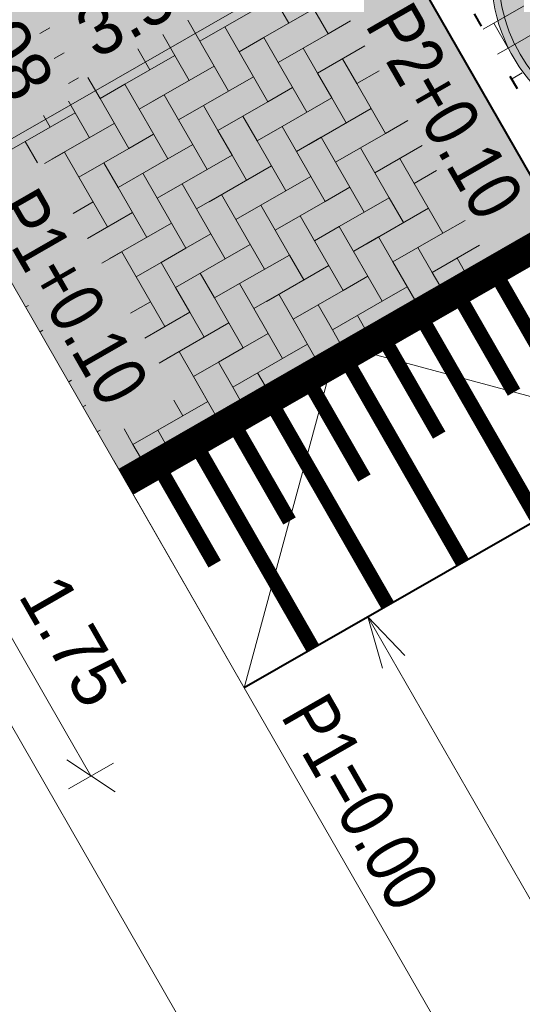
# Model space of a CAD drawing. Header units: metres. Extents: x 148742 to 148951, y 485553 to 485794.
# Tile 23 of 53: x 148841.52 to 148845.02, y 485688.13 to 485694.98. Entities that reach past the tile are written whole.
import ezdxf

# ---------------------------------------------------------------- set-up
doc = ezdxf.new("R2010")
doc.units = ezdxf.units.M
doc.header["$MEASUREMENT"] = 0
doc.linetypes.add('rws', pattern=[2.74, 1.4, -0.4, 0.07, -0.4, 0.07, -0.4])
doc.layers.get('Defpoints').update_dxf_attribs({"color": 253, "lineweight": 13})
for name, color, linetype, lineweight in [('BWR-nieuw-band-basislijn_GV', 7, 'Continuous', 40), ('BWR-nieuw-band-trottoir rws 115¯225x240 betonrug_GV', 94, 'rws_b', 40), ('BWR-nieuw-raster-cel verharding_GV', 7, 'Continuous', 40), ('Level 60', 7, 'Continuous', 0), ('N-WA-VW-VERKEERSTEKEN_BORD-G', 7, 'Continuous', 30), ('N-WE-VH-KANTVERHARDING-G', 1, 'Continuous', 13), ('N-WE-VW-MARKERING-G', 7, 'Continuous', 30), ('TOP-L-topo objecten vlak', 7, 'Continuous', 0), ('wit', 254, 'Continuous', 0), ('WVB-dim-terr-maatvoering 018', 7, 'Continuous', 13), ('WVB-pen-brm-dik 018', 6, 'Continuous', 13), ('WVB-pen-dik 035', 1, 'Continuous', 40), ('WVB-raster-20%', 254, 'Continuous', 30), ('WVB-tekst-dik 025', 1, 'Continuous', 30)]:
    doc.layers.add(name, color=color, linetype=linetype, lineweight=lineweight)
doc.styles.add('1 200   0.18', font='WORKING.shx', dxfattribs={"height": 0.36})
doc.styles.add('1 200   0.25', font='WORKING.shx', dxfattribs={"height": 0.5})
doc.styles.add('Style-WORKING', font='WORKING.shx')
doc.linetypes.add('rws_b', pattern='A,1.4,-0.4,0.07,-0.23,["B",Style-WORKING,S=0.36,R=0,X=-0.104,Y=-0.19],-0.17,0.07,-1.86', length=4.2)
doc.dimstyles.new('TER 1 200', dxfattribs={"dimtxt": 0.36, "dimasz": 0.36, "dimexe": 0.18, "dimexo": 0.0625, "dimgap": 0.18, "dimtad": 1, "dimzin": 0, "dimdsep": 46, "dimtxsty": '1 200   0.18', "dimblk": 'TerminatorOpen_0.5', "dimcen": 0, "dimse1": 1, "dimse2": 1, "dimclrd": 256, "dimclre": 256, "dimclrt": 7, "dimazin": 0, "dimtfac": 1, "dimtdec": 0, "dimtmove": 1, "dimatfit": 1, "dimldrblk": 'TerminatorOpen_0.5', "dimfxl": 0.18, "dimfxlon": 1, "dimfrac": 2, "dimtolj": 1, "dimtzin": 0, "dimlwd": -1, "dimlwe": -1, "dimarcsym": 0})

# ---------------------------------------------------------------- blocks, each defined once
blk = doc.blocks.new('_Oblique_0.5')
at = {"color": 0, "linetype": 'ByBlock', "lineweight": -2}
for p, q in [((0.5, 0.25), (-0.5, -0.25)), ((0, 0), (-1, 0))]:
    blk.add_line(p, q, dxfattribs=at)
blk = doc.blocks.new('*D29')
at = {"layer": 'Defpoints', "color": 0, "lineweight": 40, "transparency": 16777216}
for p in [(148844.0677, 485695.6425), (148844.7842, 485694.3946), (148841.2567, 485693.5108)]:
    blk.add_point(p, dxfattribs=at)
at = {"layer": 'WVB-dim-terr-maatvoering 018', "transparency": 16777216}
for p, q in [((148844.1574, 485695.4864), (148843.9781, 485695.7986)), ((148841.3453, 485694.0795), (148843.7555, 485695.4633)), ((148841.1227, 485693.7441), (148840.9435, 485694.0563))]:
    blk.add_line(p, q, dxfattribs=at)
at = {"layer": 'WVB-dim-terr-maatvoering 018', "transparency": 16777216, "xscale": 0.36, "yscale": 0.36, "zscale": 0.36}
for p, rotation in [((148844.0677, 485695.6425), 29.86089561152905), ((148841.0331, 485693.9002), 209.860895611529)]:
    blk.add_blockref('_Oblique_0.5', p, dxfattribs=dict(at, rotation=rotation))
at = {"layer": 'WVB-dim-terr-maatvoering 018', "color": 7, "transparency": 16777216, "insert": (148842.3712, 485695.0836), "char_height": 0.36, "attachment_point": 5, "rotation": 29.8609, "style": '1 200   0.18'}
blk.add_mtext('\\A1;\\C7;3.50', dxfattribs=at)
blk = doc.blocks.new('TerminatorOpen_0.5')
at = {"color": 0, "linetype": 'ByBlock', "lineweight": -2}
for q in [(-1, 0.25), (-1, 0), (-1, -0.25)]:
    blk.add_line((0, 0), q, dxfattribs=at)
blk = doc.blocks.new('*D24')
at = {"layer": 'Defpoints', "color": 0, "lineweight": 40, "transparency": 16777216}
for p in [(148844.2585, 485695.752), (148844.7086, 485694.9682), (148844.7842, 485694.3946)]:
    blk.add_point(p, dxfattribs=at)
at = {"layer": 'WVB-dim-terr-maatvoering 018', "transparency": 16777216}
for p, q in [((148844.5707, 485695.9313), (148844.883, 485696.1105)), ((148844.3482, 485695.5959), (148844.1689, 485695.9081)), ((148844.1574, 485695.4864), (148843.9781, 485695.7986)), ((148844.0677, 485695.6425), (148844.2585, 485695.752)), ((148843.7555, 485695.4633), (148843.4433, 485695.284))]:
    blk.add_line(p, q, dxfattribs=at)
at = {"layer": 'WVB-dim-terr-maatvoering 018', "transparency": 16777216, "xscale": 0.36, "yscale": 0.36, "zscale": 0.36}
for p, rotation in [((148844.2585, 485695.752), 209.860895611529), ((148844.0677, 485695.6425), 29.86089561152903)]:
    blk.add_blockref('_Oblique_0.5', p, dxfattribs=dict(at, rotation=rotation))
at = {"layer": 'WVB-dim-terr-maatvoering 018', "color": 7, "transparency": 16777216, "insert": (148843.0713, 485696.5305), "char_height": 0.36, "attachment_point": 5, "rotation": 29.8609, "style": '1 200   0.18'}
blk.add_mtext('\\A1;\\C7;0.22', dxfattribs=at)
blk = doc.blocks.new('*D25')
at = {"layer": 'Defpoints', "color": 0, "lineweight": 40, "transparency": 16777216}
for p in [(148846.4787, 485697.0267), (148846.9287, 485696.2428), (148844.7086, 485694.9682)]:
    blk.add_point(p, dxfattribs=at)
at = {"layer": 'WVB-dim-terr-maatvoering 018', "transparency": 16777216}
for p, q in [((148846.5683, 485696.8705), (148846.389, 485697.1828)), ((148844.5707, 485695.9313), (148846.1665, 485696.8474)), ((148844.3482, 485695.5959), (148844.1689, 485695.9081))]:
    blk.add_line(p, q, dxfattribs=at)
at = {"layer": 'WVB-dim-terr-maatvoering 018', "transparency": 16777216, "xscale": 0.36, "yscale": 0.36, "zscale": 0.36}
for p, rotation in [((148846.4787, 485697.0267), 29.86089561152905), ((148844.2585, 485695.752), 209.860895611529)]:
    blk.add_blockref('_Oblique_0.5', p, dxfattribs=dict(at, rotation=rotation))
at = {"layer": 'WVB-dim-terr-maatvoering 018', "color": 7, "transparency": 16777216, "insert": (148845.1894, 485696.7016), "char_height": 0.36, "attachment_point": 5, "rotation": 29.8609, "style": '1 200   0.18'}
blk.add_mtext('\\A1;\\C7;2.56', dxfattribs=at)
blk = doc.blocks.new('*D46')
at = {"layer": 'Defpoints', "color": 0, "lineweight": 40, "transparency": 16777216}
for p in [(148840.6321, 485695.4652), (148840.2574, 485695.25), (148840.2972, 485695.1807)]:
    blk.add_point(p, dxfattribs=at)
at = {"layer": 'WVB-dim-terr-maatvoering 018', "transparency": 16777216}
for p, q in [((148840.4529, 485695.7774), (148840.2737, 485696.0896)), ((148840.476, 485695.3756), (148840.7883, 485695.5548)), ((148840.5159, 485695.3062), (148840.8281, 485695.4854)), ((148840.672, 485695.3958), (148840.6321, 485695.4652)), ((148840.8512, 485695.0836), (148841.0305, 485694.7714))]:
    blk.add_line(p, q, dxfattribs=at)
at = {"layer": 'WVB-dim-terr-maatvoering 018', "transparency": 16777216, "xscale": 0.36, "yscale": 0.36, "zscale": 0.36}
for p, rotation in [((148840.6321, 485695.4652), 299.8608956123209), ((148840.672, 485695.3958), 119.8608956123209)]:
    blk.add_blockref('_Oblique_0.5', p, dxfattribs=dict(at, rotation=rotation))
at = {"layer": 'WVB-dim-terr-maatvoering 018', "color": 7, "transparency": 16777216, "insert": (148841.3875, 485694.8726), "char_height": 0.36, "attachment_point": 5, "rotation": 299.8609, "style": '1 200   0.18'}
blk.add_mtext('\\A1;\\C7;0.08', dxfattribs=at)
blk = doc.blocks.new('*D48')
at = {"layer": 'Defpoints', "color": 0, "lineweight": 40, "transparency": 16777216}
for p in [(148842.2116, 485691.8461), (148841.1451, 485691.2338), (148843.0829, 485690.3285)]:
    blk.add_point(p, dxfattribs=at)
at = {"layer": 'WVB-dim-terr-maatvoering 018', "transparency": 16777216}
for p, q in [((148841.3012, 485691.3235), (148840.989, 485691.1442)), ((148841.8372, 485690.0284), (148841.3244, 485690.9216)), ((148842.1725, 485689.8058), (148841.8603, 485689.6265))]:
    blk.add_line(p, q, dxfattribs=at)
at = {"layer": 'WVB-dim-terr-maatvoering 018', "transparency": 16777216, "xscale": 0.36, "yscale": 0.36, "zscale": 0.36}
for p, rotation in [((148841.1451, 485691.2338), 119.860895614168), ((148842.0164, 485689.7162), 299.860895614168)]:
    blk.add_blockref('_Oblique_0.5', p, dxfattribs=dict(at, rotation=rotation))
at = {"layer": 'WVB-dim-terr-maatvoering 018', "color": 7, "transparency": 16777216, "insert": (148841.893, 485690.6542), "char_height": 0.36, "attachment_point": 5, "rotation": 299.8609, "style": '1 200   0.18'}
blk.add_mtext('\\A1;\\C7;1.75', dxfattribs=at)
blk = doc.blocks.new('*D47')
at = {"layer": 'Defpoints', "color": 0, "lineweight": 40, "transparency": 16777216}
for p in [(148839.2307, 485694.5684), (148838.9675, 485694.4173), (148842.2116, 485691.8461)]:
    blk.add_point(p, dxfattribs=at)
at = {"layer": 'WVB-dim-terr-maatvoering 018', "transparency": 16777216}
for p, q in [((148839.0746, 485694.4787), (148839.3868, 485694.658)), ((148840.9659, 485691.546), (148839.41, 485694.2562)), ((148841.3012, 485691.3235), (148840.989, 485691.1442))]:
    blk.add_line(p, q, dxfattribs=at)
at = {"layer": 'WVB-dim-terr-maatvoering 018', "transparency": 16777216, "xscale": 0.36, "yscale": 0.36, "zscale": 0.36}
for p, rotation in [((148839.2307, 485694.5684), 119.860895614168), ((148841.1451, 485691.2338), 299.860895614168)]:
    blk.add_blockref('_Oblique_0.5', p, dxfattribs=dict(at, rotation=rotation))
at = {"layer": 'WVB-dim-terr-maatvoering 018', "color": 7, "transparency": 16777216, "insert": (148840.7001, 485692.7319), "char_height": 0.36, "attachment_point": 5, "rotation": 299.8609, "style": '1 200   0.18'}
blk.add_mtext('\\A1;\\C7;3.845', dxfattribs=at)
blk = doc.blocks.new('*U59')
at = {"layer": 'N-WA-VW-VERKEERSTEKEN_BORD-G', "linetype": 'Continuous', "true_color": 0x0a0a0a}
blk.add_hatch(color=28, dxfattribs=at).paths.add_polyline_path([(-0.8484, 0.2281), (-0.9132, 0.3201), (0.0065, 0.968), (0.0713, 0.876)])
at = {"layer": 'N-WA-VW-VERKEERSTEKEN_BORD-G', "linetype": 'Continuous', "true_color": 0xffe100}
blk.add_hatch(color=2, dxfattribs=at).paths.add_polyline_path([(-0.0062, -0.9675), (-0.8484, 0.2281), (0.0713, 0.876), (0.9135, -0.3196)])
at = {"layer": 'N-WA-VW-VERKEERSTEKEN_BORD-G', "linetype": 'Continuous', "true_color": 0xafafaf}
blk.add_hatch(color=253, dxfattribs=at).paths.add_polyline_path([(-0.5453, 0.5793), (-0.603, 0.6611), (-0.4191, 0.7907), (-0.3614, 0.7088)])
at = {"layer": 'N-WA-VW-VERKEERSTEKEN_BORD-G', "color": 28, "lineweight": 0, "true_color": 0x0a0a0a, "flags": 128}
blk.add_lwpolyline([(-0.8484, 0.2281), (0.0713, 0.876), (0.0065, 0.968), (-0.9132, 0.3201)], close=True, dxfattribs=at)
at = {"layer": 'N-WA-VW-VERKEERSTEKEN_BORD-G', "color": 253, "lineweight": 0, "true_color": 0xafafaf, "flags": 128}
blk.add_lwpolyline([(0.9135, -0.3196), (0.0713, 0.876), (-0.8484, 0.2281), (-0.0062, -0.9675)], dxfattribs=at)
blk.add_lwpolyline([(-0.603, 0.6611), (-0.5453, 0.5793), (-0.3614, 0.7088), (-0.4191, 0.7907)], close=True, dxfattribs=at)
blk = doc.blocks.new('*U61')
at = {"layer": 'Level 60', "linetype": 'Continuous', "lineweight": 0}
blk.add_hatch(color=5, dxfattribs=at).paths.add_polyline_path([(-0.616, -1.186), (1.014, -2.081, 0.334241), (1.091, -2.07), (1.04, -2.573, -0.642364), (-2.626, 0.897), (-2.624, 0.903, -1.549978), (1.054, -2.568), (1.299, -0.188, 0.677713), (1.192, -0.131), (0.609, -0.631), (-0.914, 2.273), (-1.373, 2.032), (0.149, -0.872), (-0.601, -1.067, 0.677647)])
at = {"layer": 'Level 60', "color": 5, "linetype": 'Continuous', "lineweight": 0, "flags": 128}
blk.add_lwpolyline([(-0.616, -1.186), (1.014, -2.081, 0.334241), (1.091, -2.07), (1.04, -2.573, -0.642364), (-2.626, 0.897), (-2.624, 0.903, -1.549978), (1.054, -2.568), (1.299, -0.188, 0.677713), (1.192, -0.131), (0.609, -0.631), (-0.914, 2.273), (-1.373, 2.032), (0.149, -0.872), (-0.601, -1.067, 0.677647)], format="xyb", close=True, dxfattribs=at)
at = {"layer": 'Level 60', "color": 5, "linetype": 'Continuous', "lineweight": 13}
blk.add_circle((0, 0), 2.905, dxfattribs=at)
blk = doc.blocks.new('*U60')
at = {"layer": 'wit', "ltscale": 2.5}
h = blk.add_hatch(color=256, dxfattribs=at)
edge = h.paths.add_edge_path()
edge.add_arc((-0.0002, -0.0002), 1.1252, 0, 360)
h.paths.add_polyline_path([(0.9915, -0.4146, 1.550079), (-0.9662, -0.4715), (-0.9651, -0.4737, 0.642349), (0.9892, -0.4202)], flags=16)
at = {"layer": 'wit', "ltscale": 2.5, "extrusion": (0, 0, -1)}
blk.add_hatch(color=256, dxfattribs=at).paths.add_polyline_path([(-0.8652, -0.2683, 0.333651), (-0.8471, -0.2925), (-0.156, -0.4939, 0.678777), (-0.1272, -0.457), (-0.2792, -0.1982), (0.9328, 0.1802), (0.8729, 0.372), (-0.3391, -0.0064), (-0.3621, 0.2901, 0.677374), (-0.4068, 0.3041), (-0.8608, -0.254)])
at = {"layer": 'wit', "ltscale": 2.5, "flags": 128}
blk.add_lwpolyline([(0.8652, -0.2683, -0.333651), (0.8471, -0.2925), (0.156, -0.4939, -0.678777), (0.1272, -0.457), (0.2792, -0.1982), (-0.9328, 0.1802), (-0.8729, 0.372), (0.3391, -0.0064), (0.3621, 0.2901, -0.677374), (0.4068, 0.3041), (0.8608, -0.254)], format="xyb", close=True, dxfattribs=at)
at = {"layer": 'Level 60', "color": 5, "linetype": 'Continuous', "lineweight": 0, "xscale": 0.3872632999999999, "yscale": 0.3872632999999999, "zscale": 0.3872632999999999, "rotation": 45.00000000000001}
blk.add_blockref('*U61', (-0.0003, -0.0003), dxfattribs=at)
blk = doc.blocks.new('*U58')
at = {"layer": 'N-WA-VW-VERKEERSTEKEN_BORD-G', "color": 2, "linetype": 'Continuous', "true_color": 0xffe100, "rotation": 355.029078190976}
blk.add_blockref('*U59', (0.6285, -0.9553), dxfattribs=at)
at = {"layer": 'wit', "ltscale": 2.5}
blk.add_blockref('*U60', (-0.3856, 0.7933), dxfattribs=at)

msp = doc.modelspace()

# ---------------------------------------------------------------- hatches: boundary and pattern name
at = {"layer": 'WVB-raster-20%'}
h = msp.add_hatch(color=256, dxfattribs=at)
h.paths.add_polyline_path([(148842.2116, 485691.8461), (148842.176, 485691.9088), (148836.8123, 485701.2573), (148839.8448, 485702.9983), (148841.7989, 485699.5943), (148844.4006, 485701.088), (148842.4464, 485704.4919), (148842.4465, 485704.492), (148847.8515, 485695.0841), (148847.8487, 485695.0825), (148847.8127, 485695.1451), (148845.8945, 485698.4864), (148843.2928, 485696.9927), (148845.211, 485693.6515), (148845.2469, 485693.5888)])
h.paths.add_polyline_path([(148845.0608, 485698.9457), (148844.812, 485699.3788), (148845.2414, 485699.6255), (148845.4902, 485699.1923)], flags=16)
h.paths.add_polyline_path([(148845.4352, 485698.2935), (148845.1854, 485698.7283), (148845.6138, 485698.9745), (148845.8637, 485698.5396)], flags=16)
h.paths.add_polyline_path([(148842.1044, 485699.0636), (148841.8545, 485699.4985), (148842.283, 485699.7446), (148842.5328, 485699.3098)], flags=16)
h.paths.add_polyline_path([(148842.4769, 485698.4126), (148842.228, 485698.8458), (148842.6574, 485699.0924), (148842.9062, 485698.6593)], flags=16)

# ---------------------------------------------------------------- linework, layer by layer
at = {"layer": 'BWR-nieuw-band-basislijn_GV', "ltscale": 0.5, "flags": 128}
msp.add_lwpolyline([(148848.72, 485693.5648), (148845.8945, 485698.4864), (148843.2928, 485696.9927), (148846.1183, 485692.0711, 1), (148848.72, 485693.5648)], format="xyb", dxfattribs=at)
at = {"layer": 'BWR-nieuw-band-trottoir rws 115¯225x240 betonrug_GV', "linetype": 'rws', "flags": 128}
msp.add_lwpolyline([(148848.5292, 485693.4552), (148845.8132, 485698.1861), (148843.5931, 485696.9115), (148846.3091, 485692.1806, 1)], format="xyb", close=True, dxfattribs=at)
at = {"layer": 'BWR-nieuw-raster-cel verharding_GV', "lineweight": 0}
for p, q in [((148843.666, 485694.8778), (148843.4667, 485695.2246)), ((148843.2933, 485695.125), (148842.9465, 485694.9257)), ((148843.3929, 485694.9516), (148843.2933, 485695.125)), ((148844.8171, 485694.9518), (148845.1649, 485695.1514)), ((148843.5664, 485695.0512), (148843.1328, 485694.8021)), ((148842.6892, 485694.972), (148842.7731, 485694.8261)), ((148843.8221, 485694.9675), (148843.666, 485694.8778)), ((148844.9167, 485694.7783), (148845.2644, 485694.978)), ((148841.7299, 485694.9187), (148841.6619, 485694.8797)), ((148842.7731, 485694.8261), (148842.9465, 485694.9257)), ((148842.9465, 485694.9257), (148843.2454, 485694.4055)), ((148844.7427, 485694.909), (148844.8171, 485694.9518)), ((148844.8171, 485694.9518), (148844.9167, 485694.7783)), ((148842.5158, 485694.8724), (148842.5996, 485694.7265)), ((148842.9723, 485694.4793), (148842.7731, 485694.8261)), ((148843.2195, 485694.852), (148843.0461, 485694.7523)), ((148843.3192, 485694.6785), (148843.2195, 485694.852)), ((148843.4926, 485694.7782), (148843.666, 485694.8778)), ((148842.3424, 485694.7727), (148842.4262, 485694.6268)), ((148843.4926, 485694.7782), (148843.3192, 485694.6785)), ((148843.5922, 485694.6048), (148843.4926, 485694.7782)), ((148843.9217, 485694.794), (148843.5922, 485694.6048)), ((148844.8423, 485694.7356), (148844.9167, 485694.7783)), ((148841.7616, 485694.7063), (148841.8295, 485694.7453)), ((148842.5996, 485694.7265), (148842.2528, 485694.5272)), ((148842.6993, 485694.5531), (148842.5996, 485694.7265)), ((148843.7656, 485694.7044), (148843.8653, 485694.531)), ((148844.5971, 485694.7208), (148844.5967, 485694.7205)), ((148842.8727, 485694.6527), (148842.4392, 485694.4036)), ((148843.3192, 485694.6785), (148843.5184, 485694.3317)), ((148843.8653, 485694.531), (148844.0213, 485694.6206)), ((148841.9291, 485694.5719), (148841.8612, 485694.5329)), ((148841.9956, 485694.5735), (148842.0794, 485694.4276)), ((148843.1457, 485694.5789), (148842.9723, 485694.4793)), ((148843.5922, 485694.6048), (148843.6918, 485694.4313)), ((148844.6963, 485694.5471), (148844.6967, 485694.5473)), ((148844.9413, 485694.563), (148845.0158, 485694.6057)), ((148842.0794, 485694.4276), (148842.2528, 485694.5272)), ((148842.2528, 485694.5272), (148842.5517, 485694.007)), ((148842.7989, 485694.3796), (148842.9723, 485694.4793)), ((148843.2454, 485694.4055), (148843.4188, 485694.5051)), ((148844.0645, 485694.1841), (148843.8653, 485694.531)), ((148841.8595, 485694.4089), (148841.906, 485694.3279)), ((148842.2787, 485694.0807), (148842.0794, 485694.4276)), ((148842.5259, 485694.4534), (148842.3524, 485694.3538)), ((148842.6255, 485694.28), (148842.5259, 485694.4534)), ((148843.2454, 485694.4055), (148842.8985, 485694.2062)), ((148843.6918, 485694.4313), (148843.345, 485694.2321)), ((148843.7915, 485694.2579), (148843.6918, 485694.4313)), ((148842.7989, 485694.3796), (148842.6255, 485694.28)), ((148842.8985, 485694.2062), (148842.7989, 485694.3796)), ((148843.9649, 485694.3575), (148843.5313, 485694.1085)), ((148844.7962, 485694.3739), (148844.796, 485694.3737)), ((148841.906, 485694.3279), (148841.5591, 485694.1287)), ((148841.686, 485694.3093), (148841.7326, 485694.2283)), ((148842.0056, 485694.1545), (148841.906, 485694.3279)), ((148842.6255, 485694.28), (148842.8248, 485693.9332)), ((148843.072, 485694.3059), (148843.1716, 485694.1324)), ((148844.2206, 485694.2738), (148844.0645, 485694.1841)), ((148842.179, 485694.2542), (148841.7455, 485694.0051)), ((148842.8985, 485694.2062), (148842.9982, 485694.0328)), ((148843.1716, 485694.1324), (148843.345, 485694.2321)), ((148843.345, 485694.2321), (148843.6439, 485693.7118)), ((148842.4521, 485694.1804), (148842.2787, 485694.0807)), ((148843.3709, 485693.7856), (148843.1716, 485694.1324)), ((148843.6181, 485694.1583), (148843.4446, 485694.0587)), ((148843.7177, 485693.9849), (148843.6181, 485694.1583)), ((148843.8911, 485694.0845), (148844.0645, 485694.1841)), ((148841.3857, 485694.0291), (148841.5591, 485694.1287)), ((148841.5591, 485694.1287), (148841.645, 485693.9792)), ((148842.1052, 485693.9811), (148842.2787, 485694.0807)), ((148842.5517, 485694.007), (148842.7251, 485694.1066)), ((148843.8911, 485694.0845), (148843.7177, 485693.9849)), ((148843.9907, 485693.9111), (148843.8911, 485694.0845)), ((148844.3202, 485694.1004), (148843.9907, 485693.9111)), ((148841.8322, 485694.0549), (148841.693, 485693.975)), ((148841.9318, 485693.8815), (148841.8322, 485694.0549)), ((148842.5517, 485694.007), (148842.2049, 485693.8077)), ((148842.9982, 485694.0328), (148842.6513, 485693.8335)), ((148843.0978, 485693.8594), (148842.9982, 485694.0328)), ((148844.1642, 485694.0107), (148844.2638, 485693.8373)), ((148842.1052, 485693.9811), (148841.9318, 485693.8815)), ((148842.2049, 485693.8077), (148842.1052, 485693.9811)), ((148843.2712, 485693.959), (148842.8377, 485693.7099)), ((148843.7177, 485693.9849), (148843.917, 485693.638)), ((148844.2638, 485693.8373), (148844.4199, 485693.927)), ((148841.9318, 485693.8815), (148842.1311, 485693.5346)), ((148842.3783, 485693.9073), (148842.4779, 485693.7339)), ((148843.5443, 485693.8852), (148843.3709, 485693.7856)), ((148843.9907, 485693.9111), (148844.0904, 485693.7377)), ((148842.2049, 485693.8077), (148842.3045, 485693.6343)), ((148842.4779, 485693.7339), (148842.6513, 485693.8335)), ((148842.6513, 485693.8335), (148842.9502, 485693.3133)), ((148843.6439, 485693.7118), (148843.8173, 485693.8115)), ((148844.463, 485693.4905), (148844.2638, 485693.8373)), ((148842.6772, 485693.3871), (148842.4779, 485693.7339)), ((148842.9244, 485693.7598), (148842.751, 485693.6601)), ((148843.024, 485693.5863), (148842.9244, 485693.7598)), ((148843.1974, 485693.686), (148843.3709, 485693.7856)), ((148844.0904, 485693.7377), (148843.7435, 485693.5384)), ((148844.19, 485693.5642), (148844.0904, 485693.7377)), ((148841.8923, 485693.6281), (148842.0315, 485693.7081)), ((148843.1974, 485693.686), (148843.024, 485693.5863)), ((148843.2971, 485693.5126), (148843.1974, 485693.686)), ((148843.6439, 485693.7118), (148843.2971, 485693.5126)), ((148844.3634, 485693.6639), (148843.9299, 485693.4148)), ((148842.3045, 485693.6343), (148841.9919, 485693.4547)), ((148842.4041, 485693.4609), (148842.3045, 485693.6343)), ((148843.024, 485693.5863), (148843.2233, 485693.2395)), ((148843.4705, 485693.6122), (148843.5701, 485693.4388)), ((148842.5776, 485693.5605), (148842.144, 485693.3114)), ((148843.5701, 485693.4388), (148843.7435, 485693.5384)), ((148843.7435, 485693.5384), (148844.0424, 485693.0182)), ((148844.6191, 485693.5801), (148844.463, 485693.4905)), ((148842.8506, 485693.4867), (148842.6772, 485693.3871)), ((148843.2971, 485693.5126), (148843.3967, 485693.3391)), ((148844.0166, 485693.4646), (148843.8432, 485693.365)), ((148844.1162, 485693.2912), (148844.0166, 485693.4646)), ((148844.2896, 485693.3908), (148844.463, 485693.4905)), ((148842.5038, 485693.2874), (148842.6772, 485693.3871)), ((148842.9502, 485693.3133), (148843.1237, 485693.4129)), ((148843.7694, 485693.0919), (148843.5701, 485693.4388)), ((148844.2896, 485693.3908), (148844.1162, 485693.2912)), ((148844.3893, 485693.2174), (148844.2896, 485693.3908)), ((148844.7188, 485693.4067), (148844.3893, 485693.2174)), ((148842.2307, 485693.3612), (148842.0916, 485693.2813)), ((148842.3304, 485693.1878), (148842.2307, 485693.3612)), ((148842.9502, 485693.3133), (148842.6034, 485693.114)), ((148843.3967, 485693.3391), (148843.0499, 485693.1399)), ((148843.4963, 485693.1657), (148843.3967, 485693.3391)), ((148844.5627, 485693.317), (148844.615, 485693.226)), ((148842.5038, 485693.2874), (148842.3304, 485693.1878)), ((148842.6034, 485693.114), (148842.5038, 485693.2874)), ((148843.6697, 485693.2654), (148843.2362, 485693.0163)), ((148844.1162, 485693.2912), (148844.2681, 485693.0268)), ((148842.3304, 485693.1878), (148842.5296, 485692.841)), ((148842.7768, 485693.2137), (148842.8764, 485693.0402)), ((148843.9428, 485693.1916), (148843.7694, 485693.0919)), ((148844.3893, 485693.2174), (148844.4416, 485693.1264)), ((148842.6034, 485693.114), (148842.703, 485692.9406)), ((148842.8764, 485693.0402), (148843.0499, 485693.1399)), ((148843.0499, 485693.1399), (148843.3488, 485692.6196)), ((148844.0424, 485693.0182), (148844.2158, 485693.1178)), ((148843.0757, 485692.6934), (148842.8764, 485693.0402)), ((148843.3229, 485693.0661), (148843.1495, 485692.9665)), ((148843.4225, 485692.8927), (148843.3229, 485693.0661)), ((148843.596, 485692.9923), (148843.7694, 485693.0919)), ((148841.5825, 485692.9888), (148841.563, 485692.9776)), ((148842.2908, 485692.9344), (148842.43, 485693.0144)), ((148843.596, 485692.9923), (148843.4225, 485692.8927)), ((148843.6956, 485692.8189), (148843.596, 485692.9923)), ((148844.0424, 485693.0182), (148843.6956, 485692.8189)), ((148842.703, 485692.9406), (148842.3905, 485692.761)), ((148842.8027, 485692.7672), (148842.703, 485692.9406)), ((148843.869, 485692.9185), (148843.9212, 485692.8276)), ((148842.9761, 485692.8668), (148842.5425, 485692.6177)), ((148843.4225, 485692.8927), (148843.5743, 485692.6285)), ((148841.6821, 485692.8154), (148841.6625, 485692.8041)), ((148843.2491, 485692.793), (148843.0757, 485692.6934)), ((148843.6956, 485692.8189), (148843.7478, 485692.7281)), ((148842.9023, 485692.5938), (148843.0757, 485692.6934)), ((148843.3488, 485692.6196), (148843.5222, 485692.7193)), ((148842.6292, 485692.6676), (148842.4901, 485692.5876)), ((148842.7289, 485692.4941), (148842.6292, 485692.6676)), ((148842.9023, 485692.5938), (148842.7289, 485692.4941)), ((148843.0019, 485692.4204), (148842.9023, 485692.5938)), ((148843.3488, 485692.6196), (148843.0019, 485692.4204)), ((148842.7289, 485692.4941), (148842.8805, 485692.2302)), ((148843.1753, 485692.52), (148843.2274, 485692.4293)), ((148841.8814, 485692.4686), (148841.8616, 485692.4572)), ((148843.0019, 485692.4204), (148843.054, 485692.3297)), ((148841.981, 485692.2951), (148841.9611, 485692.2837)), ((148842.5932, 485692.3287), (148842.6551, 485692.2211)), ((148842.6551, 485692.2211), (148842.8285, 485692.3207)), ((148842.6551, 485692.2211), (148842.3083, 485692.0218)), ((148842.0807, 485692.1217), (148842.0606, 485692.1102)), ((148842.3083, 485692.0218), (148842.2464, 485692.1295)), ((148842.4817, 485692.1215), (148842.5336, 485692.031)), ((148842.3083, 485692.0218), (148842.3602, 485691.9314))]:
    msp.add_line(p, q, dxfattribs=at)
at = {"layer": 'N-WE-VH-KANTVERHARDING-G'}
msp.add_line((148843.0829, 485690.3285), (148842.1756, 485691.9088), dxfattribs=at)
at = {"layer": 'N-WE-VW-MARKERING-G', "flags": 128}
for points, const_width in [([(148845.2967, 485693.502), (148842.2614, 485691.7594)], 0.2), ([(148844.8699, 485693.1417), (148845.6416, 485691.7974)], 0.1), ([(148844.6097, 485692.9923), (148844.9582, 485692.3852)], 0.1), ([(148844.3495, 485692.8429), (148845.1213, 485691.4987)], 0.1), ([(148844.0894, 485692.6936), (148844.4379, 485692.0865)], 0.1), ([(148843.8292, 485692.5442), (148844.6009, 485691.2)], 0.1), ([(148843.569, 485692.3948), (148843.9175, 485691.7878)], 0.1), ([(148843.3088, 485692.2455), (148844.0806, 485690.9012)], 0.1), ([(148843.0487, 485692.0961), (148843.3972, 485691.489)], 0.1), ([(148842.7885, 485691.9467), (148843.5602, 485690.6025)], 0.1), ([(148842.5283, 485691.7973), (148842.8769, 485691.1903)], 0.1)]:
    msp.add_lwpolyline(points, dxfattribs=dict(at, const_width=const_width))
at = {"layer": 'TOP-L-topo objecten vlak', "color": 7, "linetype": 'Continuous', "lineweight": 0, "flags": 128}
for points in [[(148882.6187, 485621.6312), (148879.303, 485627.34), (148843.0828, 485690.3284), (148812.3026, 485743.975), (148800.9733, 485763.7684)], [(148799.6528, 485763.0097), (148810.39, 485744.241), (148850.083, 485675.038), (148881.2493, 485620.8482)]]:
    msp.add_lwpolyline(points, dxfattribs=at)
at = {"layer": 'TOP-L-topo objecten vlak', "linetype": 'Continuous', "lineweight": 0, "flags": 128}
msp.add_lwpolyline([(148881.2493, 485620.8482), (148850.083, 485675.038), (148810.39, 485744.241), (148799.6528, 485763.0097)], dxfattribs=at)
at = {"layer": 'WVB-dim-terr-maatvoering 018'}
msp.add_line((148843.9421, 485690.8217), (148853.5172, 485674.1555), dxfattribs=at)
at = {"layer": 'WVB-dim-terr-maatvoering 018', "flags": 128}
msp.add_lwpolyline([(148844.0434, 485690.4647), (148843.9421, 485690.8217), (148844.1995, 485690.5544)], dxfattribs=at)
at = {"layer": 'WVB-pen-brm-dik 018'}
for p, q in [((148843.7293, 485692.7174), (148843.0829, 485690.3285)), ((148846.1183, 485692.0711), (148843.7293, 485692.7174))]:
    msp.add_line(p, q, dxfattribs=at)
at = {"layer": 'WVB-pen-dik 035'}
for p, q in [((148845.2469, 485693.5888), (148842.2116, 485691.8461)), ((148846.1183, 485692.0711), (148843.0829, 485690.3285))]:
    msp.add_line(p, q, dxfattribs=at)

# ---------------------------------------------------------------- block references
at = {"layer": 'N-WA-VW-VERKEERSTEKEN_BORD-G', "color": 2, "linetype": 'Continuous', "true_color": 0xffe100}
msp.add_blockref('*U58', (148846.3135, 485694.4849), dxfattribs=at)

# ---------------------------------------------------------------- texts
at = {"layer": 'WVB-tekst-dik 025', "linetype": 'Continuous', "style": '1 200   0.25', "width": 0.85}
for s, p in [('P2+0.10', (148843.9178, 485694.94)), ('P1+0.10', (148841.3121, 485693.6481)), ('P1=0.00', (148843.331, 485690.134))]:
    msp.add_text(s, height=0.375, rotation=299.87833, dxfattribs=at).set_placement(p)

# ---------------------------------------------------------------- dimensions: what is measured, and where the dimension line sits
at = {"layer": 'WVB-dim-terr-maatvoering 018'}
for base, p1, p2, angle, picture, middle in [((148846.4787, 485697.0267), (148844.7086, 485694.9682), (148846.9287, 485696.2428), 29.8609, '*D25', (148845.1894, 485696.7016)), ((148844.0677, 485695.6425), (148841.2567, 485693.5108), (148844.7842, 485694.3946), 29.8609, '*D29', (148842.3712, 485695.0836)), ((148841.1451, 485691.2338), (148843.0829, 485690.3285), (148842.2116, 485691.8461), 119.8609, '*D48', (148841.893, 485690.6542))]:
    dim = msp.add_linear_dim(base=base, p1=p1, p2=p2, angle=angle, text='\\C7;<>', dimstyle='TER 1 200', override={"dimblk": '_Oblique_0.5', "dimse1": 0, "dimse2": 0, "dimtdec": 2, "dimtmove": 2}, dxfattribs=at)
    dim.commit()
    dim.dimension.update_dxf_attribs({"geometry": picture, "text_midpoint": middle})
for base, p1, p2, angle, text, picture, middle in [((148844.2585, 485695.752), (148844.7842, 485694.3946), (148844.7086, 485694.9682), 29.8609, '\\C7;<>', '*D24', (148843.0713, 485696.5305)), ((148840.6321, 485695.4652), (148840.2972, 485695.1807), (148840.2574, 485695.25), 119.8609, '\\C7;<>', '*D46', (148841.3875, 485694.8726)), ((148839.2307, 485694.5684), (148842.2116, 485691.8461), (148838.9675, 485694.4173), 119.8609, '\\C7;3.845', '*D47', (148840.7001, 485692.7319))]:
    dim = msp.add_linear_dim(base=base, p1=p1, p2=p2, angle=angle, text=text, dimstyle='TER 1 200', override={"dimblk": '_Oblique_0.5', "dimse1": 0, "dimse2": 0, "dimtdec": 2, "dimtmove": 2}, dxfattribs=at)
    dim.commit()
    dim.dimension.update_dxf_attribs({"geometry": picture, "text_midpoint": middle, "dimtype": 160})

doc.saveas('drawing.dxf')
